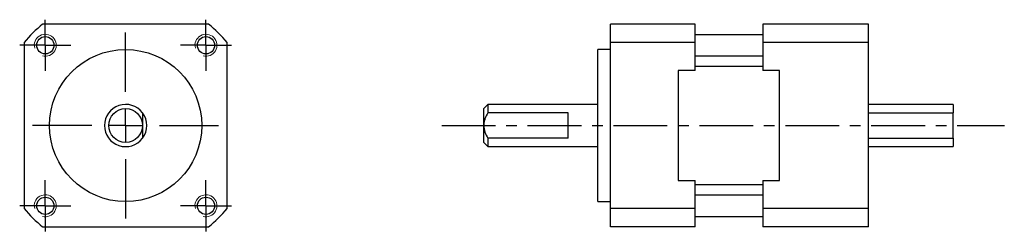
# Model space of a CAD drawing. Header units: millimetres. Extents: x 54 to 170, y 121 to 146.
import ezdxf

# ---------------------------------------------------------------- set-up
doc = ezdxf.new("R2010")
doc.units = ezdxf.units.MM
doc.linetypes.add('CENTER', pattern=[10.16, 6.35, -1.27, 1.27, -1.27])
doc.layers.add('中心線', color=1, linetype='CENTER')
doc.layers.add('標註文字', color=1, linetype='Continuous')

# ---------------------------------------------------------------- blocks, each defined once
blk = doc.blocks.new('SW_CENTERMARKSYMBOL_0')
at = {"layer": '標註文字', "color": 0}
for p, q in [((0, 4), (0, 11)), ((0, 0), (0, 2)), ((-4, 0), (-11, 0)), ((0, 0), (-2, 0)), ((0, 0), (0, -2)), ((0, 0), (2, 0)), ((4, 0), (11, 0)), ((0, -4), (0, -11))]:
    blk.add_line(p, q, dxfattribs=at)
blk = doc.blocks.new('SW_CENTERMARKSYMBOL_1')
at = {"layer": '標註文字', "color": 0}
for p, q in [((0, 2), (0, 3.025)), ((0, 0), (0, 2)), ((-2, 0), (-3.025, 0)), ((0, 0), (-2, 0)), ((0, 0), (0, -2)), ((0, 0), (2, 0)), ((2, 0), (3.025, 0)), ((0, -2), (0, -3.025))]:
    blk.add_line(p, q, dxfattribs=at)
blk = doc.blocks.new('SW_CENTERMARKSYMBOL_2')
at = {"layer": '標註文字', "color": 0}
for p, q in [((0, 2), (0, 3.025)), ((0, 0), (0, 2)), ((-2, 0), (-3.025, 0)), ((0, 0), (-2, 0)), ((0, 0), (0, -2)), ((0, 0), (2, 0)), ((2, 0), (3.025, 0)), ((0, -2), (0, -3.025))]:
    blk.add_line(p, q, dxfattribs=at)
blk = doc.blocks.new('SW_CENTERMARKSYMBOL_3')
at = {"layer": '標註文字', "color": 0}
for p, q in [((0, 2), (0, 3.025)), ((0, 0), (0, 2)), ((-2, 0), (-3.025, 0)), ((0, 0), (-2, 0)), ((0, 0), (0, -2)), ((0, 0), (2, 0)), ((2, 0), (3.025, 0)), ((0, -2), (0, -3.025))]:
    blk.add_line(p, q, dxfattribs=at)
blk = doc.blocks.new('SW_CENTERMARKSYMBOL_4')
at = {"layer": '標註文字', "color": 0}
for p, q in [((0, 2), (0, 3.025)), ((0, 0), (0, 2)), ((-2, 0), (-3.025, 0)), ((0, 0), (-2, 0)), ((0, 0), (0, -2)), ((0, 0), (2, 0)), ((2, 0), (3.025, 0)), ((0, -2), (0, -3.025))]:
    blk.add_line(p, q, dxfattribs=at)

msp = doc.modelspace()

# ---------------------------------------------------------------- linework, layer by layer
at = {"color": 7, "linetype": 'Continuous', "lineweight": 30}
for p, q in [((76.36, 145.75), (56.74, 145.75)), ((123.89, 143.56), (123.89, 145.75)), ((133.89, 145.75), (123.89, 145.75)), ((133.89, 143.56), (133.89, 145.75)), ((141.89, 145.75), (141.89, 143.56)), ((154.39, 145.75), (141.89, 145.75)), ((154.39, 143.56), (154.39, 145.75)), ((141.89, 144.5), (133.89, 144.5)), ((54.55, 143.56), (54.55, 123.94)), ((78.55, 123.94), (78.55, 143.56)), ((123.89, 123.94), (123.89, 143.56)), ((133.89, 143.56), (123.89, 143.56)), ((133.89, 140.25), (133.89, 143.56)), ((141.89, 143.56), (141.89, 140.25)), ((154.39, 143.56), (141.89, 143.56)), ((154.39, 123.94), (154.39, 143.56)), ((123.89, 142.75), (122.39, 142.75)), ((122.39, 133.75), (122.39, 142.75)), ((133.89, 142), (141.89, 142)), ((133.89, 140.25), (131.89, 140.25)), ((131.89, 140.25), (131.89, 127.25)), ((141.89, 140.75), (133.89, 140.75)), ((143.89, 140.25), (141.89, 140.25)), ((143.89, 127.25), (143.89, 140.25)), ((109.39, 136.25), (108.89, 135.75)), ((122.39, 136.25), (109.39, 136.25)), ((109.39, 136.25), (109.39, 135.25)), ((164.39, 136.25), (154.39, 136.25)), ((164.39, 136.25), (164.39, 135.25)), ((108.89, 133.75), (108.89, 135.75)), ((118.89, 135.25), (109.39, 135.25)), ((118.89, 132.25), (118.89, 135.25)), ((154.39, 135.25), (164.39, 135.25)), ((164.39, 132.25), (164.39, 135.25)), ((108.89, 131.75), (108.89, 133.75)), ((122.39, 124.75), (122.39, 133.75)), ((108.89, 131.75), (109.39, 131.25)), ((109.39, 132.25), (109.39, 131.25)), ((118.89, 132.25), (109.39, 132.25)), ((154.39, 132.25), (164.39, 132.25)), ((164.39, 132.25), (164.39, 131.25)), ((109.39, 131.25), (122.39, 131.25)), ((154.39, 131.25), (164.39, 131.25)), ((131.89, 127.25), (133.89, 127.25)), ((133.89, 123.94), (133.89, 127.25)), ((141.89, 127.25), (141.89, 123.94)), ((141.89, 127.25), (143.89, 127.25)), ((133.89, 126.75), (141.89, 126.75)), ((122.39, 124.75), (123.89, 124.75)), ((141.89, 125.5), (133.89, 125.5)), ((123.89, 121.75), (123.89, 123.94)), ((133.89, 123.94), (123.89, 123.94)), ((133.89, 121.75), (133.89, 123.94)), ((141.89, 123.94), (141.89, 121.75)), ((154.39, 123.94), (141.89, 123.94)), ((154.39, 121.75), (154.39, 123.94)), ((133.89, 123), (141.89, 123)), ((56.74, 121.75), (76.36, 121.75)), ((133.89, 121.75), (123.89, 121.75)), ((154.39, 121.75), (141.89, 121.75))]:
    msp.add_line(p, q, dxfattribs=at)
for centre, radius in [((57.05, 143.25), 1.02), ((76.05, 143.25), 1.02), ((66.55, 133.75), 9), ((66.55, 133.75), 2), ((57.05, 124.25), 1.02), ((76.05, 124.25), 1.02)]:
    msp.add_circle(centre, radius, dxfattribs=at)
for radius, start, end in [(15.5, 129.268, 140.732), (15.5, 39.268, 50.732), (2.5, 36.8699, 323.1301), (2.5, 323.1301, 36.8699), (15.5, 219.268, 230.732), (15.5, 309.268, 320.732)]:
    msp.add_arc((66.55, 133.75), radius, start, end, dxfattribs=at)
at = {"color": 7, "linetype": 'Continuous', "lineweight": 0}
for centre in [(57.05, 143.25), (76.05, 143.25), (57.05, 124.25), (76.05, 124.25)]:
    msp.add_arc(centre, 1.3, 255, 195, dxfattribs=at)
at = {"color": 7, "linetype": 'Continuous', "lineweight": 30}
for points, knots in [([(68.55, 135.25), (68.55, 135.02), (68.55, 134.79), (68.55, 134.41), (68.55, 134.28), (68.55, 134.02), (68.55, 133.89), (68.55, 133.75)], [0, 0, 0, 0, 0.5, 0.5, 0.75, 0.75, 1, 1, 1, 1]), ([(109.39, 135.25), (109.26, 135.02), (109.13, 134.79), (109, 134.41), (108.96, 134.28), (108.91, 134.02), (108.89, 133.89), (108.89, 133.75)], [0, 0, 0, 0, 0.5, 0.5, 0.75, 0.75, 1, 1, 1, 1]), ([(68.55, 133.75), (68.55, 133.48), (68.55, 133.22), (68.55, 132.72), (68.55, 132.48), (68.55, 132.25)], [0, 0, 0, 0, 0.5, 0.5, 1, 1, 1, 1]), ([(108.89, 133.75), (108.89, 133.48), (108.95, 133.22), (109.13, 132.72), (109.26, 132.48), (109.39, 132.25)], [0, 0, 0, 0, 0.5, 0.5, 1, 1, 1, 1])]:
    msp.add_open_spline(points, degree=3, knots=knots, dxfattribs=at)
at = {"layer": '中心線'}
msp.add_line((103.93, 133.75), (170.46, 133.75), dxfattribs=at)

# ---------------------------------------------------------------- block references
at = {"layer": '標註文字'}
for name, p in [('SW_CENTERMARKSYMBOL_4', (57.05, 143.25)), ('SW_CENTERMARKSYMBOL_1', (76.05, 143.25)), ('SW_CENTERMARKSYMBOL_0', (66.55, 133.75)), ('SW_CENTERMARKSYMBOL_3', (57.05, 124.25)), ('SW_CENTERMARKSYMBOL_2', (76.05, 124.25))]:
    msp.add_blockref(name, p, dxfattribs=at)

doc.saveas('drawing.dxf')
